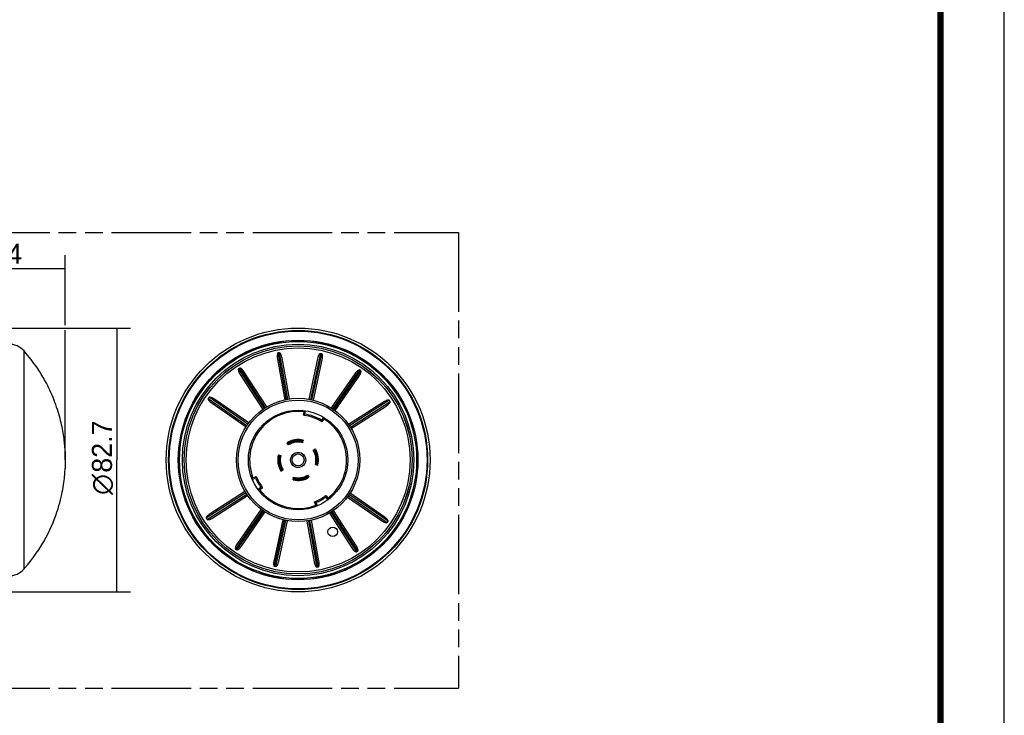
# Model space of a CAD drawing. Header units: millimetres. Extents: x 0 to 210, y 0 to 297.
# Tile 8 of 13: x 102 to 210, y 130 to 206. Entities that reach past the tile are written whole.
import ezdxf
from ezdxf.enums import TextEntityAlignment as Align

# ---------------------------------------------------------------- set-up
doc = ezdxf.new("R2010")
doc.units = ezdxf.units.MM
doc.header["$LTSCALE"] = 19.36
doc.linetypes.add('PHANTOM', pattern=[0.8, 0.45, -0.05, 0.1, -0.05, 0.1, -0.05])
doc.layers.get('0').update_dxf_attribs({"linetype": 'CONTINUOUS'})
doc.layers.add('DEFAULT_3', color=7, linetype='PHANTOM')
doc.layers.add('Z_DIM_2D', color=7, linetype='CONTINUOUS')
doc.styles.add('TEXTSTYLE_3', font='tridonic-metric-print-light.otf')
doc.styles.add('TEXTSTYLE_4', font='gdt', dxfattribs={"width": 0.7})
doc.dimstyles.new('DIMSTYLE_1', dxfattribs={"dimtxt": 2.2, "dimasz": 3.5, "dimexe": 1.5, "dimexo": 0, "dimgap": 0.55, "dimtad": 1, "dimdec": 1, "dimlfac": 2.857143, "dimdsep": 46, "dimtxsty": 'TEXTSTYLE_3', "dimcen": 0.09, "dimclrt": 5, "dimadec": 1, "dimazin": 2, "dimtp": 0.3, "dimtm": 0.3, "dimtfac": 1, "dimtdec": 1, "dimtofl": 0, "dimtmove": 0, "dimatfit": 3, "dimfxl": 0, "dimtolj": 1, "dimarcsym": 0})
doc.dimstyles.new('DIMSTYLE_2', dxfattribs={"dimtxt": 2.2, "dimasz": 3.5, "dimexe": 1.5, "dimexo": 0, "dimgap": 0.55, "dimtad": 1, "dimdec": 3, "dimlfac": 2.857143, "dimdsep": 46, "dimtxsty": 'TEXTSTYLE_3', "dimcen": 0.09, "dimclrt": 5, "dimadec": 3, "dimazin": 2, "dimtp": 0.3, "dimtm": 0.3, "dimtfac": 1, "dimtdec": 3, "dimtofl": 0, "dimtmove": 0, "dimatfit": 3, "dimfxl": 0, "dimtolj": 1, "dimarcsym": 0})

# ---------------------------------------------------------------- blocks, each defined once
blk = doc.blocks.new('*D1')
at = {"layer": 'Z_DIM_2D', "color": 2, "linetype": 'Continuous', "transparency": 16777216}
for p, q in [((91.81, 170.72), (91.81, 180.19)), ((106.99, 172.49), (106.99, 180.19)), ((91.81, 178.69), (99.4, 178.69)), ((106.99, 178.69), (99.4, 178.69)), ((106.99, 157.72), (106.99, 171.97))]:
    blk.add_line(p, q, dxfattribs=at)
at = {"layer": 'Z_DIM_2D', "color": 5, "linetype": 'Continuous', "transparency": 16777216, "style": 'TEXTSTYLE_3'}
blk.add_text('43.4', height=2.2, dxfattribs=at).set_placement((99.4, 179.24), align=Align.CENTER)
blk = doc.blocks.new('_NONE')
blk = doc.blocks.new('*D2')
at = {"layer": 'Z_DIM_2D', "color": 2, "linetype": 'Continuous', "transparency": 16777216}
for p, q in [((96.94, 172.19), (114.17, 172.19)), ((112.67, 172.19), (112.67, 157.72)), ((112.67, 143.24), (112.67, 157.72)), ((96.94, 143.24), (114.17, 143.24))]:
    blk.add_line(p, q, dxfattribs=at)
at = {"layer": 'Z_DIM_2D', "color": 5, "linetype": 'Continuous', "transparency": 16777216}
for s, style, p in [('82.7', 'TEXTSTYLE_3', (112.12, 159.18)), ('n', 'TEXTSTYLE_4', (112.12, 155.03))]:
    blk.add_text(s, height=2.2, rotation=90, dxfattribs=dict(at, style=style)).set_placement(p, align=Align.CENTER)

msp = doc.modelspace()

# ---------------------------------------------------------------- linework, layer by layer
at = {"color": 2, "linetype": 'Continuous'}
msp.add_line((210, 0), (210, 297), dxfattribs=at)
at = {"color": 9, "linetype": 'Continuous'}
for p, q in [((102.47555, 145.75875), (102.47555, 169.67192)), ((130.31705, 169.45097), (131.24325, 164.35444)), ((131.41543, 164.38573), (130.48923, 169.48226)), ((134.9772, 169.40784), (133.88254, 164.34482)), ((134.05359, 164.30784), (135.14825, 169.37086)), ((125.99514, 167.70745), (128.80118, 163.35332)), ((128.94828, 163.44812), (126.14224, 167.80225)), ((139.26611, 167.58463), (136.31724, 163.32592)), ((136.46112, 163.2263), (139.40998, 167.48501)), ((122.66942, 164.44273), (126.92812, 161.49386)), ((127.02775, 161.63774), (122.76904, 164.5866)), ((142.53083, 164.25891), (138.1767, 161.45286)), ((138.2715, 161.30576), (142.62563, 164.11181)), ((131.52239, 159.49279), (131.46559, 159.58126)), ((132.97536, 159.82308), (132.94904, 159.7213)), ((134.31616, 158.73166), (134.40463, 158.78846)), ((130.43097, 158.15198), (130.53275, 158.12566)), ((130.76126, 156.69901), (130.67279, 156.64221)), ((134.64646, 157.27869), (134.54468, 157.30501)), ((132.10207, 155.60759), (132.12839, 155.70937)), ((133.55504, 155.93788), (133.61184, 155.84941)), ((126.80593, 154.12491), (122.4518, 151.31886)), ((122.5466, 151.17176), (126.90073, 153.97781)), ((138.04968, 153.79293), (142.30838, 150.84407)), ((142.40801, 150.98794), (138.1493, 153.93681)), ((128.61631, 152.20437), (125.66744, 147.94566)), ((125.81132, 147.84604), (128.76019, 152.10475)), ((136.12914, 151.98255), (138.93519, 147.62842)), ((139.08229, 147.72322), (136.27624, 152.07735)), ((131.02384, 151.12283), (129.92918, 146.05981)), ((130.10023, 146.02283), (131.19489, 151.08585)), ((133.662, 151.04494), (134.58819, 145.94841)), ((134.76037, 145.9797), (133.83418, 151.07623))]:
    msp.add_line(p, q, dxfattribs=at)
at = {"color": 7, "linetype": 'Continuous'}
for p, q in [((130.25949, 168.78899), (131.07107, 164.32315)), ((130.48923, 169.48226), (130.31705, 169.45097)), ((131.58761, 164.41702), (130.77603, 168.88286)), ((134.67069, 168.81828), (133.71149, 164.3818)), ((134.22463, 164.27086), (135.18383, 168.70733)), ((135.14825, 169.37086), (134.9772, 169.40784)), ((126.14224, 167.80225), (125.99514, 167.70745)), ((139.40998, 167.48501), (139.26611, 167.58463)), ((126.19528, 167.07384), (128.65409, 163.25852)), ((129.09538, 163.54292), (126.63658, 167.35823)), ((138.75732, 167.15725), (136.17336, 163.42555)), ((136.60499, 163.12668), (139.18894, 166.85837)), ((122.76904, 164.5866), (122.66942, 164.44273)), ((127.12737, 161.78161), (123.39567, 164.36556)), ((142.62563, 164.11181), (142.53083, 164.25891)), ((123.0968, 163.93394), (126.8285, 161.34999)), ((133.28177, 162.73564), (133.34865, 163.11493)), ((133.29377, 163.07526), (133.34865, 163.11493)), ((141.89721, 164.05877), (138.0819, 161.59996)), ((138.36629, 161.15867), (142.18161, 163.61747)), ((133.13447, 162.70652), (133.1855, 162.99587)), ((133.15011, 162.63955), (133.21586, 162.68784)), ((133.1855, 162.99587), (133.23938, 163.03557)), ((133.21586, 162.68784), (133.28177, 162.73564)), ((133.23938, 163.03557), (133.29377, 163.07526)), ((135.31239, 162.41834), (135.1083, 162.09173)), ((135.1083, 162.09173), (135.12388, 162.02763)), ((135.12388, 162.02763), (135.13907, 161.96387)), ((135.35788, 162.22695), (135.15386, 161.90045)), ((135.31239, 162.41834), (135.33555, 162.32229)), ((135.33555, 162.32229), (135.35788, 162.22695)), ((135.13907, 161.96387), (135.15386, 161.90045)), ((133.02946, 159.6129), (133.09956, 159.88399)), ((131.47984, 159.3647), (131.32858, 159.60032)), ((134.18807, 158.77421), (134.4237, 158.92547)), ((106.98813, 158.64283), (106.98813, 156.78784)), ((130.37006, 158.27619), (130.64114, 158.20608)), ((130.65373, 156.5052), (130.88935, 156.65646)), ((134.43628, 157.22459), (134.70736, 157.15448)), ((127.51161, 155.58464), (127.86995, 155.72579)), ((127.51161, 155.58464), (127.55014, 155.67562)), ((127.55014, 155.67562), (127.58889, 155.76555)), ((127.58889, 155.76555), (127.9471, 155.90665)), ((127.89556, 155.78659), (127.86995, 155.72579)), ((127.92128, 155.84687), (127.89556, 155.78659)), ((127.9471, 155.90665), (127.92128, 155.84687)), ((131.97786, 155.54668), (132.04797, 155.81777)), ((133.74885, 155.83035), (133.59758, 156.06597)), ((128.4634, 154.69086), (128.14791, 154.46996)), ((128.21477, 154.4592), (128.14791, 154.46996)), ((128.28129, 154.44881), (128.21477, 154.4592)), ((128.34747, 154.43878), (128.28129, 154.44881)), ((128.58815, 154.6073), (128.34747, 154.43878)), ((128.54381, 154.67806), (128.4634, 154.69086)), ((128.62445, 154.66571), (128.54381, 154.67806)), ((126.71113, 154.272), (122.89582, 151.8132)), ((123.18021, 151.3719), (126.99553, 153.83071)), ((135.57599, 153.72043), (135.56319, 153.64002)), ((135.56319, 153.64002), (135.78409, 153.32454)), ((135.58834, 153.80107), (135.57599, 153.72043)), ((135.64675, 153.76477), (135.81527, 153.52409)), ((135.79485, 153.3914), (135.78409, 153.32454)), ((135.80524, 153.45791), (135.79485, 153.3914)), ((135.81527, 153.52409), (135.80524, 153.45791)), ((137.95005, 153.64906), (141.68175, 151.06511)), ((141.98062, 151.49673), (138.24893, 154.08068)), ((128.47244, 152.30399), (125.88849, 148.5723)), ((134.3474, 153.12372), (134.40717, 153.0979)), ((134.4885, 152.76551), (134.3474, 153.12372)), ((134.40717, 153.0979), (134.46746, 153.07218)), ((134.46746, 153.07218), (134.52826, 153.04657)), ((134.57842, 152.72676), (134.4885, 152.76551)), ((134.66941, 152.68824), (134.52826, 153.04657)), ((134.66941, 152.68824), (134.57842, 152.72676)), ((122.4518, 151.31886), (122.5466, 151.17176)), ((126.32011, 148.27342), (128.90406, 152.00512)), ((135.98204, 151.88775), (138.44085, 148.07244)), ((138.88215, 148.35683), (136.42334, 152.17215)), ((130.85279, 151.15981), (129.89359, 146.72334)), ((130.40674, 146.61239), (131.36594, 151.04887)), ((133.48982, 151.01365), (134.3014, 146.54781)), ((134.81794, 146.64168), (134.00636, 151.10752)), ((142.30838, 150.84407), (142.40801, 150.98794)), ((125.66744, 147.94566), (125.81132, 147.84604)), ((138.93519, 147.62842), (139.08229, 147.72322)), ((129.92918, 146.05981), (130.10023, 146.02283)), ((134.58819, 145.94841), (134.76037, 145.9797))]:
    msp.add_line(p, q, dxfattribs=at)
at = {"color": 7, "linetype": 'Continuous', "const_width": 0.7}
msp.add_lwpolyline([(203, 7), (203, 290)], dxfattribs=at)
at = {"color": 7, "linetype": 'Continuous'}
for points in [[(106.98813, 158.64284), (106.97958, 158.79614), (106.96985, 158.94748), (106.958, 159.10961), (106.94373, 159.28269), (106.92655, 159.46843), (106.90658, 159.66203), (106.88417, 159.85832), (106.85905, 160.05857), (106.83116, 160.26229), (106.8003, 160.46984), (106.76629, 160.68144), (106.72893, 160.89726), (106.6879, 161.11811), (106.64331, 161.3424), (106.59536, 161.56848), (106.54368, 161.79746), (106.48838, 162.02842), (106.42813, 162.26594), (106.36006, 162.51925), (106.28782, 162.77326), (106.21734, 163.00838), (106.14198, 163.24773), (106.05263, 163.51749), (105.95829, 163.78791), (105.87105, 164.02641), (105.77829, 164.26923), (105.6646, 164.55336), (105.54342, 164.84176), (105.42734, 165.1056), (105.3107, 165.35979), (105.19437, 165.60343), (105.06969, 165.85461), (104.92692, 166.13078), (104.76505, 166.4305), (104.57118, 166.7726), (104.36883, 167.11215), (104.19176, 167.39604), (104.01023, 167.67542), (103.79627, 167.99085), (103.56676, 168.31398), (103.33366, 168.62744), (103.08885, 168.94203), (102.83203, 169.25726), (102.54956, 169.5879), (102.47555, 169.67192)], [(133.08992, 159.84668), (133.08532, 159.83751), (133.07687, 159.83011), (133.06476, 159.82429), (133.04965, 159.82031), (133.03237, 159.81836), (133.01368, 159.81824), (132.99445, 159.81989), (132.97536, 159.82308)], [(131.46559, 159.58126), (131.44766, 159.57195), (131.42966, 159.5643), (131.41223, 159.55875), (131.39574, 159.5554), (131.38059, 159.55446), (131.36743, 159.55611), (131.35688, 159.56046), (131.34939, 159.56789)], [(131.45902, 159.39713), (131.45538, 159.40682), (131.45578, 159.41807), (131.45992, 159.43095), (131.4676, 159.4446), (131.47832, 159.45804), (131.49143, 159.47089), (131.50633, 159.48259), (131.52239, 159.49279)], [(132.94904, 159.7213), (132.96831, 159.71628), (132.98635, 159.70971), (133.00236, 159.70175), (133.01616, 159.69261), (133.02739, 159.68241), (133.03534, 159.67167), (133.03946, 159.66093), (133.03911, 159.65021)], [(134.2205, 158.79503), (134.23019, 158.79866), (134.24145, 158.79827), (134.25433, 158.79413), (134.26798, 158.78645), (134.28141, 158.77572), (134.29427, 158.76261), (134.30597, 158.74771), (134.31616, 158.73166)], [(134.40463, 158.78846), (134.39533, 158.80639), (134.38768, 158.82439), (134.38213, 158.84182), (134.37878, 158.85831), (134.37784, 158.87346), (134.37949, 158.88662), (134.38383, 158.89717), (134.39127, 158.90465)], [(130.40737, 158.26654), (130.41654, 158.26194), (130.42393, 158.25349), (130.42976, 158.24138), (130.43374, 158.22627), (130.43569, 158.20899), (130.43581, 158.1903), (130.43416, 158.17107), (130.43097, 158.15198)], [(130.53275, 158.12566), (130.53777, 158.14493), (130.54434, 158.16297), (130.5523, 158.17898), (130.56144, 158.19278), (130.57164, 158.20401), (130.58238, 158.21197), (130.59312, 158.21608), (130.60383, 158.21573)], [(102.47555, 145.75875), (102.57418, 145.87095), (102.88946, 146.24265), (103.1951, 146.62341), (103.51512, 147.046), (103.82223, 147.47733), (104.09043, 147.87729), (104.35196, 148.29096), (104.64082, 148.77896), (104.90854, 149.26517), (105.11535, 149.66691), (105.30001, 150.04808), (105.48712, 150.45951), (105.66055, 150.86744), (105.81184, 151.24805), (105.95002, 151.61969), (106.08186, 151.99985), (106.20091, 152.36909), (106.3029, 152.70928), (106.39323, 153.03301), (106.47489, 153.34789), (106.54796, 153.65163), (106.61328, 153.94505), (106.67116, 154.2266), (106.72172, 154.49346), (106.7665, 154.75052), (106.80678, 155.00308), (106.84218, 155.24683), (106.87282, 155.47963), (106.89903, 155.7004), (106.92107, 155.90699), (106.93956, 156.10082), (106.95498, 156.28262), (106.96772, 156.45259), (106.97816, 156.61124), (106.98663, 156.7592), (106.98813, 156.78784)], [(130.67279, 156.64221), (130.6821, 156.62428), (130.68975, 156.60628), (130.6953, 156.58885), (130.69865, 156.57236), (130.69959, 156.55721), (130.69794, 156.54405), (130.69359, 156.5335), (130.68616, 156.52602)], [(130.85692, 156.63564), (130.84723, 156.63201), (130.83597, 156.6324), (130.8231, 156.63654), (130.80945, 156.64422), (130.79601, 156.65495), (130.78316, 156.66806), (130.77146, 156.68296), (130.76126, 156.69901)], [(134.54468, 157.30501), (134.53965, 157.28574), (134.53309, 157.2677), (134.52513, 157.25169), (134.51599, 157.23789), (134.50579, 157.22666), (134.49505, 157.2187), (134.4843, 157.21459), (134.47359, 157.21494)], [(134.67005, 157.16413), (134.66089, 157.16873), (134.65349, 157.17718), (134.64767, 157.18929), (134.64369, 157.2044), (134.64174, 157.22168), (134.64162, 157.24037), (134.64327, 157.2596), (134.64646, 157.27869)], [(131.98751, 155.58399), (131.99211, 155.59316), (132.00057, 155.60056), (132.01267, 155.60638), (132.02778, 155.61036), (132.04506, 155.61231), (132.06375, 155.61243), (132.08298, 155.61078), (132.10207, 155.60759)], [(132.12839, 155.70937), (132.10912, 155.71439), (132.09108, 155.72096), (132.07507, 155.72892), (132.06127, 155.73806), (132.05004, 155.74826), (132.04208, 155.759), (132.03796, 155.76974), (132.03832, 155.78046)], [(133.6184, 156.03354), (133.62204, 156.02385), (133.62164, 156.0126), (133.6175, 155.99972), (133.60982, 155.98607), (133.5991, 155.97263), (133.58599, 155.95978), (133.57109, 155.94808), (133.55504, 155.93788)], [(133.61184, 155.84941), (133.62977, 155.85872), (133.64776, 155.86637), (133.66519, 155.87192), (133.68168, 155.87527), (133.69683, 155.87621), (133.70999, 155.87456), (133.72054, 155.87022), (133.72803, 155.86278)]]:
    msp.add_lwpolyline(points, dxfattribs=at)
for centre, radius in [((132.53871, 157.71534), 14.4725), ((132.53871, 157.71534), 14.14), ((132.53871, 157.71534), 13.125), ((132.53871, 157.71534), 12.69701), ((132.53871, 157.71534), 12.50486), ((132.53871, 157.71534), 12.285), ((132.53871, 157.71534), 6.76375), ((132.53871, 157.71534), 6.573), ((132.53871, 157.71534), 5.46), ((132.53871, 157.71534), 0.83125), ((132.53871, 157.71534), 0.65625), ((136.3352, 149.83186), 0.525)]:
    msp.add_circle(centre, radius, dxfattribs=at)
at = {"color": 9, "linetype": 'Continuous'}
for radius in [14.21, 13.13999, 13.0025, 12.5062]:
    msp.add_circle((132.53871, 157.71534), radius, dxfattribs=at)
at = {"color": 7, "linetype": 'Continuous'}
for centre, radius, start, end in [((100.77311, 168.16284), 2.275, 41.55459, 90), ((132.53871, 157.71534), 5.32, 83.0169613, 201.5), ((133.22065, 162.69132), 0.0875, 170, 262.1965435), ((132.53871, 157.71534), 4.935, 58, 82.1965435), ((132.53871, 157.71534), 5.075, 59.5807738, 81.5807738), ((132.53871, 157.71534), 5.32, 308.0169613, 58), ((132.53871, 157.71534), 2.24, 75.5, 122.7), ((132.53871, 157.71534), 2.1525, 78.2960257, 119.9039743), ((132.53871, 157.71534), 1.96, 75.5, 122.7), ((132.53871, 157.71534), 2.0475, 78.4395345, 119.7604655), ((132.53871, 157.71534), 1.96, 345.5, 32.7), ((132.53871, 157.71534), 2.1525, 348.2960257, 29.9039743), ((132.53871, 157.71534), 2.24, 345.5, 32.7), ((132.53871, 157.71534), 2.24, 165.5, 212.7), ((132.53871, 157.71534), 2.1525, 168.2960257, 209.9039743), ((132.53871, 157.71534), 2.0475, 168.4395345, 209.7604655), ((132.53871, 157.71534), 1.96, 165.5, 212.7), ((132.53871, 157.71534), 2.0475, 348.4395345, 29.7604655), ((132.53871, 157.71534), 5.075, 203.0807738, 216.5807738), ((132.53871, 157.71534), 4.935, 201.5, 217.1965435), ((132.53871, 157.71534), 2.24, 255.5, 302.7), ((132.53871, 157.71534), 1.96, 255.5, 302.7), ((132.53871, 157.71534), 2.1525, 258.2960257, 299.9039743), ((132.53871, 157.71534), 2.0475, 258.4395345, 299.7604655), ((128.53796, 154.67898), 0.0875, 305, 37.1965435), ((132.53871, 157.71534), 5.32, 218.0169613, 291.5), ((132.53871, 157.71534), 4.935, 291.5, 307.1965435), ((132.53871, 157.71534), 5.075, 293.0807738, 306.5807738), ((135.57507, 153.71458), 0.0875, 35, 127.1965435), ((100.77311, 147.26784), 2.275, 270, 318.44541)]:
    msp.add_arc(centre, radius, start, end, dxfattribs=at)
for centre, major_axis, start_param, end_param in [((130.43167, 168.82028), (-0.11462, 0.63069), 0, 1.570796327), ((130.60385, 168.85157), (-0.11462, 0.63069), -1.570796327, 0), ((134.84174, 168.7813), (0.13546, 0.62654), 0, 1.570796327), ((135.01279, 168.74431), (0.13546, 0.62654), -1.570796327, 0), ((126.34238, 167.16864), (-0.34724, 0.53882), 0, 1.570796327), ((126.48948, 167.26343), (-0.34724, 0.53882), -1.570796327, 0), ((138.90119, 167.05762), (0.36492, 0.52701), 0, 1.570796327), ((139.04507, 166.958), (0.36492, 0.52701), -1.570796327, 0), ((123.19643, 164.07781), (0.52701, -0.36492), 3.141592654, 4.71238898), ((123.29605, 164.22169), (0.52701, -0.36492), 1.570796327, 3.141592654), ((141.99201, 163.91167), (0.53882, 0.34724), 0, 1.570796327), ((142.08681, 163.76457), (0.53882, 0.34724), -1.570796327, 0), ((122.99061, 151.6661), (0.53882, 0.34724), 1.570796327, 3.141592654), ((123.08541, 151.519), (0.53882, 0.34724), -3.141592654, -1.570796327), ((141.881, 151.35286), (0.52701, -0.36492), 0, 1.570796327), ((141.78138, 151.20898), (0.52701, -0.36492), -1.570796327, 0), ((126.03236, 148.47267), (0.36492, 0.52701), -4.71238898, -3.141592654), ((126.17624, 148.37305), (0.36492, 0.52701), -3.141592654, -1.570796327), ((138.58795, 148.16724), (-0.34724, 0.53882), 1.570796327, 3.141592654), ((138.73505, 148.26203), (-0.34724, 0.53882), -3.141592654, -1.570796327), ((130.06464, 146.68636), (0.13546, 0.62654), 1.570796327, 3.141592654), ((130.23569, 146.64937), (0.13546, 0.62654), -3.141592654, -1.570796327), ((134.47358, 146.5791), (-0.11462, 0.63069), -4.71238898, -3.141592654), ((134.64576, 146.61039), (-0.11462, 0.63069), -3.141592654, -1.570796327)]:
    msp.add_ellipse(centre, major_axis=major_axis, ratio=0.273003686, start_param=start_param, end_param=end_param, dxfattribs=at)
at = {"layer": 'DEFAULT_3', "color": 91, "linetype": 'PHANTOM', "true_color": 0x80ff80}
for p, q in [((50.12864, 182.68), (150.12864, 182.68)), ((150.12864, 182.68), (150.12864, 132.68)), ((50.12864, 132.68), (150.12864, 132.68))]:
    msp.add_line(p, q, dxfattribs=at)

# ---------------------------------------------------------------- dimensions: what is measured, and where the dimension line sits
at = {"layer": 'Z_DIM_2D', "color": 2, "linetype": 'Continuous'}
dim = msp.add_linear_dim(base=(106.98813, 178.68657), p1=(91.80513, 170.71784), p2=(106.98813, 157.71534), dimstyle='DIMSTYLE_1', override={"dimblk1": 'NONE', "dimblk2": 'NONE', "dimsah": 1}, dxfattribs=at)
dim.commit()
dim.dimension.update_dxf_attribs({"geometry": '*D1', "text_midpoint": (99.38169, 178.68657), "dimtype": 160})
dim = msp.add_linear_dim(base=(112.66566, 143.24284), p1=(96.93768, 172.18784), p2=(96.93768, 143.24284), angle=270, text='%%c<>', dimstyle='DIMSTYLE_2', override={"dimblk1": 'NONE', "dimblk2": 'NONE', "dimsah": 1}, dxfattribs=at)
dim.commit()
dim.dimension.update_dxf_attribs({"geometry": '*D2', "text_midpoint": (112.66566, 157.71534), "dimtype": 160})

doc.saveas('drawing.dxf')
